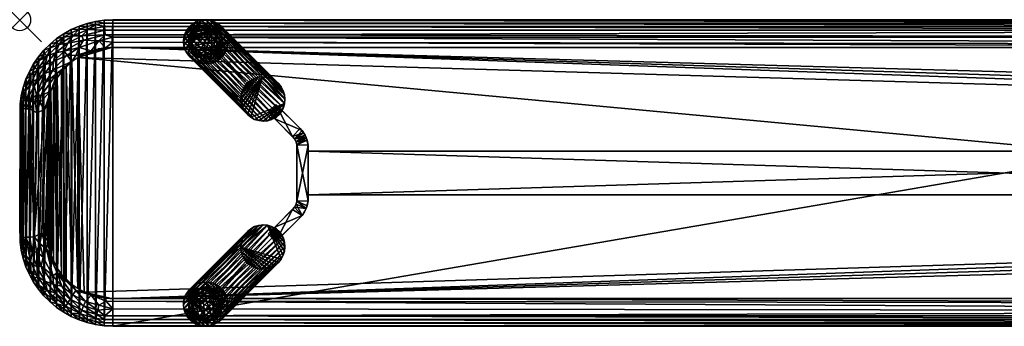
# Model space of a CAD drawing. Header units: inches. Extents: x 0 to 90, y -14 to 0.
# Tile 1 of 2: x 0 to 45, y -14 to 0. Entities that reach past the tile are written whole.
import ezdxf

# ---------------------------------------------------------------- set-up
doc = ezdxf.new("R2010")
doc.units = ezdxf.units.IN
doc.header["$PDMODE"] = 35
for name, color, linetype in [('AFUCH-3-EDPL', 19, 'Continuous'), ('AFUCH-3-GDPL', 19, 'Continuous'), ('AFUCH-3-HWPT', 4, 'Continuous'), ('AFUCH-3-LGWD', 15, 'Continuous'), ('AFUCH-3-STWD', 15, 'Continuous')]:
    doc.layers.add(name, color=color, linetype=linetype)

msp = doc.modelspace()

# ---------------------------------------------------------------- linework, layer by layer
msp.add_point((0, 0, 0))

# ---------------------------------------------------------------- meshes
at = {"layer": 'AFUCH-3-EDPL'}
mesh = msp.add_polyface(dxfattribs=at)
corners = [(2.173, -1.609, 17.545), (2.711, -1.264, 17.545), (2.564, -1.627, 17.458), (1.713, -11.344, 17.429), (1.907, -11.618, 17.429), (1.71, -11.558, 17.458), (1.409, -1.271, 18.219), (1.705, -1.014, 18.219), (1.797, -1.131, 18.009), (2.034, -1.432, 17.668), (2.201, -1.062, 17.823), (2.917, -0.921, 17.668), (2.382, -1.907, 17.429), (1.513, -2.301, 17.545), (2.841, -0.731, 17.823), (2.364, -0.591, 18.219), (2.356, -0.446, 18.5), (2.72, -0.428, 18.219), (1.634, -1.507, 17.823), (1.907, -2.382, 17.429), (1.71, -2.442, 17.458), (1.713, -2.656, 17.429), (1.422, -3.26, 17.429), (2.432, -0.723, 18.009), (2.024, -0.787, 18.219), (2.013, -0.637, 18.5), (3.132, -0.442, 18.009), (1.54, -1.902, 17.668), (1.689, -0.858, 18.5), (2.715, -0.287, 18.5), (2.95, -1.551, 17.429)]
mesh.append_faces([[corners[k] for k in face] for face in [(0, 1, 2), (6, 7, 8), (9, 10, 11), (0, 12, 13), (10, 14, 11), (15, 16, 17), (18, 10, 9), (15, 17, 23), (8, 24, 23), (23, 17, 26), (0, 9, 1), (0, 13, 27), (12, 20, 13), (12, 0, 2), (23, 26, 14), (18, 8, 10), (10, 23, 14), (8, 23, 10), (9, 11, 1), (27, 18, 9), (27, 9, 0), (7, 24, 8), (7, 28, 24), (24, 25, 15), (24, 15, 23)]], dxfattribs={"vtx0": -1, "vtx1": -1, "vtx2": -1})
mesh.append_faces([[corners[k] for k in face] for face in [(2, 30, 12)]], dxfattribs={"vtx0": -1, "vtx2": -1})
mesh.append_faces([[corners[k] for k in face] for face in [(3, 4, 5), (12, 19, 20), (21, 22, 20), (25, 16, 15), (19, 21, 20), (16, 29, 17), (28, 25, 24)]], dxfattribs={"vtx1": -1, "vtx2": -1})
mesh = msp.add_polyface(dxfattribs=at)
corners = [(3.499, -13.647, 18.009), (2.841, -13.269, 17.823), (3.533, -13.472, 17.823), (2.917, -0.921, 17.668), (2.841, -0.731, 17.823), (3.909, -0.681, 17.668), (3.471, -0.208, 18.219), (3.469, -0.072, 18.5), (3.859, -0.152, 18.219), (2.715, -0.287, 18.5), (3.087, -0.162, 18.5), (3.09, -0.3, 18.219), (2.564, -1.627, 17.458), (2.711, -1.264, 17.545), (3.26, -1.422, 17.429), (3.001, -12.869, 17.545), (2.564, -12.373, 17.458), (3.26, -12.578, 17.429), (2.917, -13.079, 17.668), (3.571, -13.271, 17.668), (3.469, -13.928, 18.5), (3.09, -13.7, 18.219), (3.471, -13.792, 18.219), (3.614, -0.951, 17.545), (3.858, -13.982, 18.5), (3.132, -0.442, 18.009), (3.873, -0.299, 18.009), (3.915, -1.273, 17.429), (3.614, -13.049, 17.545), (2.95, -12.449, 17.429), (2.775, -13.434, 18.009), (3.89, -0.477, 17.823), (2.72, -0.428, 18.219), (3.087, -13.838, 18.5), (2.95, -1.551, 17.429), (2.72, -13.572, 18.219)]
mesh.append_faces([[corners[k] for k in face] for face in [(20, 22, 24), (14, 23, 27), (15, 17, 28), (33, 21, 20), (35, 30, 21)]], dxfattribs={"vtx0": -1, "vtx1": -1})
mesh.append_faces([[corners[k] for k in face] for face in [(0, 1, 2), (3, 4, 5), (6, 7, 8), (12, 13, 14), (15, 16, 17), (18, 15, 19), (20, 21, 22), (13, 23, 14), (3, 5, 23), (1, 18, 2), (25, 6, 26), (21, 0, 22), (21, 30, 0), (4, 31, 5), (4, 25, 31), (30, 1, 0), (2, 18, 19), (13, 3, 23), (32, 11, 25), (32, 9, 11), (11, 6, 25), (11, 10, 6)]], dxfattribs={"vtx0": -1, "vtx1": -1, "vtx2": -1})
mesh.append_faces([[corners[k] for k in face] for face in [(19, 15, 28), (33, 35, 21)]], dxfattribs={"vtx0": -1, "vtx2": -1})
mesh.append_faces([[corners[k] for k in face] for face in [(9, 10, 11), (29, 17, 16), (10, 7, 6), (14, 34, 12)]], dxfattribs={"vtx1": -1, "vtx2": -1})
mesh = msp.add_polyface(dxfattribs=at)
corners = [(3.909, -0.681, 17.668), (85.75, -0.791, 17.593), (4.25, -0.791, 17.593), (86.127, -13.701, 18.009), (3.873, -13.701, 18.009), (3.89, -13.523, 17.823), (3.858, -0.018, 18.5), (86.141, -0.152, 18.219), (3.859, -0.152, 18.219), (86.046, -1.147, 17.458), (86.091, -13.319, 17.668), (4.25, -13.209, 17.593), (3.954, -12.853, 17.458), (4.25, -1.017, 17.494), (86.085, -1.273, 17.429), (3.915, -1.273, 17.429), (3.499, -13.647, 18.009), (3.533, -13.472, 17.823), (85.75, -12.983, 17.494), (3.915, -12.727, 17.429), (86.085, -12.727, 17.429), (86.11, -0.477, 17.823), (3.858, -13.982, 18.5), (3.859, -13.848, 18.219), (86.142, -13.982, 18.5), (3.132, -0.442, 18.009), (3.873, -0.299, 18.009), (3.89, -0.477, 17.823), (3.614, -13.049, 17.545), (3.26, -12.578, 17.429), (3.469, -0.072, 18.5), (3.571, -13.271, 17.668), (86.141, -13.848, 18.219), (3.614, -0.951, 17.545), (3.471, -0.208, 18.219), (86.127, -0.299, 18.009), (3.471, -13.792, 18.219)]
mesh.append_faces([[corners[k] for k in face] for face in [(10, 5, 11), (22, 23, 24), (19, 12, 29)]], dxfattribs={"vtx0": -1, "vtx1": -1})
mesh.append_faces([[corners[k] for k in face] for face in [(3, 4, 5), (6, 7, 8), (16, 17, 4), (0, 21, 1), (25, 26, 27), (26, 21, 27), (28, 29, 12), (5, 31, 11), (4, 17, 5), (27, 21, 0), (17, 31, 5), (23, 16, 4), (32, 23, 4), (33, 13, 15), (0, 2, 33), (34, 8, 26), (8, 35, 26), (11, 28, 12), (11, 31, 28), (36, 16, 23), (22, 36, 23), (33, 2, 13)]], dxfattribs={"vtx0": -1, "vtx1": -1, "vtx2": -1})
mesh.append_faces([[corners[k] for k in face] for face in [(0, 1, 2), (13, 14, 15), (18, 19, 20), (10, 12, 18), (2, 9, 13)]], dxfattribs={"vtx0": -1, "vtx2": -1})
mesh.append_faces([[corners[k] for k in face] for face in [(2, 1, 9), (10, 11, 12), (30, 6, 8), (18, 12, 19)]], dxfattribs={"vtx1": -1, "vtx2": -1})
mesh = msp.add_polyface(dxfattribs=at)
corners = [(86.11, -13.523, 17.823), (3.89, -13.523, 17.823), (86.091, -13.319, 17.668), (3.873, -0.299, 18.009), (86.127, -0.299, 18.009), (86.11, -0.477, 17.823), (86.141, -13.848, 18.219), (3.873, -13.701, 18.009), (86.127, -13.701, 18.009), (86.142, -0.018, 18.5), (86.141, -0.152, 18.219), (3.858, -0.018, 18.5), (86.467, -0.528, 17.823), (86.76, -0.81, 17.668), (86.429, -0.729, 17.668), (86.529, -13.792, 18.219), (86.531, -0.072, 18.5), (86.529, -0.208, 18.219), (86.386, -0.951, 17.545), (86.74, -1.422, 17.429), (86.046, -1.147, 17.458), (86.531, -13.928, 18.5), (86.818, -13.387, 17.823), (3.859, -0.152, 18.219), (85.75, -0.791, 17.593), (86.142, -13.982, 18.5), (3.859, -13.848, 18.219), (86.76, -13.19, 17.668), (86.386, -13.049, 17.545), (86.999, -12.869, 17.545), (86.085, -12.727, 17.429), (86.501, -13.647, 18.009), (4.25, -1.017, 17.494), (86.085, -1.273, 17.429), (86.501, -0.353, 18.009), (85.75, -12.983, 17.494)]
mesh.append_faces([[corners[k] for k in face] for face in [(9, 10, 11), (16, 17, 9), (33, 20, 19)]], dxfattribs={"vtx0": -1, "vtx1": -1})
mesh.append_faces([[corners[k] for k in face] for face in [(0, 1, 2), (3, 4, 5), (6, 7, 8), (12, 13, 14), (15, 6, 8), (4, 12, 5), (12, 14, 5), (18, 19, 20), (15, 21, 6), (22, 0, 2), (23, 10, 4), (13, 18, 14), (24, 18, 20), (25, 26, 6), (27, 2, 28), (8, 1, 0), (22, 31, 0), (24, 14, 18), (5, 14, 24), (17, 34, 10), (9, 17, 10), (28, 35, 30), (28, 2, 35), (10, 34, 4), (34, 12, 4), (31, 8, 0), (31, 15, 8)]], dxfattribs={"vtx0": -1, "vtx1": -1, "vtx2": -1})
mesh.append_faces([[corners[k] for k in face] for face in [(21, 25, 6), (29, 28, 30), (32, 20, 33)]], dxfattribs={"vtx1": -1, "vtx2": -1})
mesh = msp.add_polyface(dxfattribs=at)
corners = [(1.54, -1.902, 17.668), (1.513, -2.301, 17.545), (1.145, -2.457, 17.668), (1.163, -2.051, 17.823), (1.387, -1.109, 18.5), (1.689, -0.858, 18.5), (1.705, -1.014, 18.219), (0.505, -2.54, 18.219), (0.5, -2.952, 18.009), (0.36, -2.904, 18.219), (0.446, -2.356, 18.5), (0.637, -2.013, 18.5), (0.685, -2.192, 18.219), (1.251, -1.651, 18.009), (1.409, -1.271, 18.219), (1.797, -1.131, 18.009), (0.802, -2.675, 17.823), (0.813, -2.266, 18.009), (0.897, -1.862, 18.219), (1.139, -1.554, 18.219), (1.634, -1.507, 17.823), (0.858, -1.689, 18.5), (0.287, -2.715, 18.5), (0.162, -3.087, 18.5), (1.109, -1.387, 18.5), (1.194, -2.854, 17.545), (1.71, -2.442, 17.458), (0.668, -3.01, 17.823)]
mesh.append_faces([[corners[k] for k in face] for face in [(22, 9, 23)]], dxfattribs={"vtx0": -1, "vtx1": -1})
mesh.append_faces([[corners[k] for k in face] for face in [(0, 1, 2), (0, 2, 3), (7, 8, 9), (13, 14, 15), (3, 16, 17), (18, 19, 13), (3, 20, 0), (18, 21, 19), (3, 2, 16), (7, 9, 22), (14, 4, 6), (17, 18, 13), (17, 8, 7), (17, 16, 8), (3, 13, 20), (17, 13, 3), (13, 15, 20), (7, 12, 17), (7, 10, 12), (1, 25, 2), (1, 26, 25), (12, 11, 18), (12, 18, 17), (19, 14, 13), (19, 24, 14)]], dxfattribs={"vtx0": -1, "vtx1": -1, "vtx2": -1})
mesh.append_faces([[corners[k] for k in face] for face in [(2, 27, 16)]], dxfattribs={"vtx0": -1, "vtx2": -1})
mesh.append_faces([[corners[k] for k in face] for face in [(4, 5, 6), (10, 11, 12), (21, 24, 19), (24, 4, 14), (11, 21, 18), (22, 10, 7), (16, 27, 8)]], dxfattribs={"vtx1": -1, "vtx2": -1})
mesh = msp.add_polyface(dxfattribs=at)
corners = [(0.018, -3.858, 18.5), (0.138, -4.054, 18.219), (0.018, -10.142, 18.5), (1.71, -2.442, 17.458), (1.422, -3.26, 17.429), (0.985, -3.458, 17.545), (0.25, -3.279, 18.219), (0.5, -2.952, 18.009), (0.322, -3.685, 18.009), (1.194, -2.854, 17.545), (0.765, -3.405, 17.668), (1.145, -2.457, 17.668), (0.668, -3.01, 17.823), (0.498, -3.711, 17.823), (0.175, -3.664, 18.219), (0.072, -3.469, 18.5), (0.464, -4.07, 17.823), (0.701, -3.74, 17.668), (0.791, -4.25, 17.593), (0.925, -3.772, 17.545), (0.138, -9.946, 18.219), (0.286, -4.061, 18.009), (1.136, -4.102, 17.458), (1.017, -9.75, 17.494), (1.273, -3.915, 17.429), (0.162, -3.087, 18.5), (0.36, -2.904, 18.219)]
mesh.append_faces([[corners[k] for k in face] for face in [(0, 1, 2), (5, 4, 19), (24, 22, 4)]], dxfattribs={"vtx0": -1, "vtx1": -1})
mesh.append_faces([[corners[k] for k in face] for face in [(3, 4, 5), (6, 7, 8), (9, 10, 11), (12, 10, 13), (14, 15, 6), (8, 12, 13), (16, 17, 18), (11, 10, 12), (6, 8, 14), (19, 4, 22), (7, 12, 8), (21, 13, 16), (13, 17, 16), (1, 8, 21), (8, 13, 21), (13, 10, 17), (10, 5, 17), (18, 19, 22), (18, 17, 19), (14, 8, 1), (1, 0, 14), (6, 25, 26), (26, 7, 6)]], dxfattribs={"vtx0": -1, "vtx1": -1, "vtx2": -1})
mesh.append_faces([[corners[k] for k in face] for face in [(3, 5, 9), (14, 0, 15), (17, 5, 19), (6, 15, 25)]], dxfattribs={"vtx0": -1, "vtx2": -1})
mesh.append_faces([[corners[k] for k in face] for face in [(20, 1, 21), (9, 5, 10), (23, 22, 24)]], dxfattribs={"vtx1": -1, "vtx2": -1})
mesh = msp.add_polyface(dxfattribs=at)
corners = [(0.668, -9.921, 17.668), (0.791, -4.25, 17.593), (1.136, -4.102, 17.458), (0.464, -9.93, 17.823), (0.464, -4.07, 17.823), (1.017, -9.75, 17.494), (0.138, -9.946, 18.219), (0.286, -4.061, 18.009), (0.286, -9.939, 18.009), (0.287, -11.285, 18.5), (0.162, -10.913, 18.5), (0.25, -10.72, 18.219), (1.075, -10.849, 17.545), (0.765, -10.595, 17.668), (0.925, -10.228, 17.545), (0.802, -11.324, 17.823), (0.567, -10.644, 17.823), (0.5, -11.048, 18.009), (0.175, -10.336, 18.219), (1.22, -10.485, 17.458), (0.072, -10.531, 18.5), (0.988, -11.239, 17.668), (1.273, -10.085, 17.429), (1.273, -3.915, 17.429), (0.018, -10.142, 18.5), (0.138, -4.054, 18.219), (0.36, -11.096, 18.219), (1.422, -10.74, 17.429), (1.713, -11.344, 17.429)]
mesh.append_faces([[corners[k] for k in face] for face in [(19, 22, 27)]], dxfattribs={"vtx0": -1})
mesh.append_faces([[corners[k] for k in face] for face in [(0, 4, 1), (18, 20, 6), (17, 8, 16), (11, 10, 18)]], dxfattribs={"vtx0": -1, "vtx1": -1})
mesh.append_faces([[corners[k] for k in face] for face in [(3, 4, 0), (6, 7, 8), (12, 13, 14), (15, 16, 13), (12, 14, 19), (8, 7, 4), (16, 3, 0), (21, 13, 12), (5, 22, 19), (17, 11, 8), (13, 16, 0), (13, 0, 14), (16, 8, 3), (8, 4, 3), (14, 0, 5), (19, 14, 5)]], dxfattribs={"vtx0": -1, "vtx1": -1, "vtx2": -1})
mesh.append_faces([[corners[k] for k in face] for face in [(0, 2, 5), (15, 17, 16), (5, 23, 22), (24, 25, 6)]], dxfattribs={"vtx0": -1, "vtx2": -1})
mesh.append_faces([[corners[k] for k in face] for face in [(27, 28, 19)]], dxfattribs={"vtx1": -1})
mesh.append_faces([[corners[k] for k in face] for face in [(0, 1, 2), (9, 10, 11), (18, 6, 8), (20, 24, 6), (26, 11, 17), (10, 20, 18), (11, 18, 8)]], dxfattribs={"vtx1": -1, "vtx2": -1})
mesh = msp.add_polyface(dxfattribs=at)
corners = [(0.813, -11.734, 18.009), (0.5, -11.048, 18.009), (0.802, -11.324, 17.823), (0.897, -12.138, 18.219), (0.858, -12.311, 18.5), (0.685, -11.808, 18.219), (0.505, -11.46, 18.219), (0.988, -11.239, 17.668), (1.54, -12.098, 17.668), (1.163, -11.948, 17.823), (1.075, -10.849, 17.545), (1.22, -10.485, 17.458), (1.513, -11.699, 17.545), (1.705, -12.986, 18.219), (1.387, -12.891, 18.5), (1.139, -12.446, 18.219), (1.634, -12.493, 17.823), (1.251, -12.349, 18.009), (1.109, -12.613, 18.5), (0.637, -11.987, 18.5), (0.446, -11.644, 18.5), (0.36, -11.096, 18.219), (0.287, -11.285, 18.5), (0.25, -10.72, 18.219), (1.713, -11.344, 17.429), (1.71, -11.558, 17.458), (0.765, -10.595, 17.668), (1.511, -12.622, 18.009)]
mesh.append_faces([[corners[k] for k in face] for face in [(3, 4, 5), (21, 22, 23), (5, 19, 6), (17, 16, 27), (6, 20, 21), (15, 18, 3)]], dxfattribs={"vtx0": -1, "vtx1": -1})
mesh.append_faces([[corners[k] for k in face] for face in [(0, 1, 2), (0, 6, 1), (7, 8, 9), (10, 11, 12), (13, 14, 15), (7, 12, 8), (9, 16, 17), (10, 12, 7), (11, 24, 25), (17, 3, 0), (13, 15, 17), (17, 0, 9), (9, 0, 2), (7, 2, 26), (9, 2, 7), (11, 25, 12)]], dxfattribs={"vtx0": -1, "vtx1": -1, "vtx2": -1})
mesh.append_faces([[corners[k] for k in face] for face in [(9, 8, 16)]], dxfattribs={"vtx0": -1, "vtx2": -1})
mesh.append_faces([[corners[k] for k in face] for face in [(3, 5, 0), (18, 4, 3), (19, 20, 6), (5, 6, 0), (14, 18, 15), (4, 19, 5), (20, 22, 21), (6, 21, 1), (15, 3, 17)]], dxfattribs={"vtx1": -1, "vtx2": -1})
mesh.append_faces([[corners[k] for k in face] for face in [(17, 27, 13)]], dxfattribs={"vtx2": -1})
mesh = msp.add_polyface(dxfattribs=at)
corners = [(2.917, -13.079, 17.668), (2.434, -12.576, 17.545), (3.001, -12.869, 17.545), (2.364, -13.409, 18.219), (2.775, -13.434, 18.009), (2.72, -13.572, 18.219), (2.564, -12.373, 17.458), (1.511, -12.622, 18.009), (2.104, -13.089, 18.009), (1.705, -12.986, 18.219), (1.634, -12.493, 17.823), (2.715, -13.713, 18.5), (3.087, -13.838, 18.5), (2.024, -13.213, 18.219), (1.932, -12.181, 17.545), (2.311, -12.766, 17.668), (1.54, -12.098, 17.668), (1.513, -11.699, 17.545), (1.71, -11.558, 17.458), (2.201, -12.938, 17.823), (2.841, -13.269, 17.823), (2.013, -13.363, 18.5), (1.689, -13.142, 18.5), (1.387, -12.891, 18.5), (2.356, -13.554, 18.5), (2.95, -12.449, 17.429), (2.382, -12.093, 17.429), (1.907, -11.618, 17.429)]
mesh.append_faces([[corners[k] for k in face] for face in [(16, 19, 10)]], dxfattribs={"vtx0": -1})
mesh.append_faces([[corners[k] for k in face] for face in [(3, 4, 5), (7, 8, 9), (11, 5, 12), (9, 8, 13), (13, 21, 9), (25, 6, 26), (24, 3, 11), (22, 9, 21), (13, 8, 3), (3, 24, 13)]], dxfattribs={"vtx0": -1, "vtx1": -1})
mesh.append_faces([[corners[k] for k in face] for face in [(0, 1, 2), (1, 6, 2), (10, 8, 7), (14, 15, 16), (3, 8, 4), (17, 14, 16), (18, 6, 1), (19, 15, 20), (16, 15, 19), (26, 6, 18), (8, 19, 4), (4, 19, 20), (17, 18, 14), (20, 15, 0), (15, 1, 0)]], dxfattribs={"vtx0": -1, "vtx1": -1, "vtx2": -1})
mesh.append_faces([[corners[k] for k in face] for face in [(13, 24, 21), (11, 3, 5), (18, 1, 14)]], dxfattribs={"vtx0": -1, "vtx2": -1})
mesh.append_faces([[corners[k] for k in face] for face in [(22, 23, 9), (27, 26, 18), (10, 19, 8), (14, 1, 15)]], dxfattribs={"vtx1": -1, "vtx2": -1})
at = {"layer": 'AFUCH-3-GDPL'}
mesh = msp.add_polyface(dxfattribs=at)
corners = [(8.765, -1.568, 0.531), (7.79, -0.661, 0), (8.765, -0.437, 0.531), (8.008, -1.618, 0), (9.115, -0.512, 0), (9.115, -1.493, 0), (8.674, -0.235, 0.177), (7.874, -1.002, 0.531), (9.119, -0.924, 0.531), (8.499, -1.79, 0), (7.731, -1.178, 0), (8.164, -1.53, 0.531), (8.164, -0.475, 0.531), (9.286, -1.002, 0), (8.499, -0.215, 0), (8.008, -0.387, 0), (8.157, -1.712, 0.177), (9.208, -1.344, 0.177), (8.674, -1.77, 0.177), (7.731, -0.827, 0.177), (8.324, -0.235, 0.177), (9.208, -0.661, 0.177), (8.99, -1.618, 0.177), (7.883, -1.493, 0.177), (8.99, -0.387, 0.177), (9.286, -1.002, 0.177), (8.008, -0.387, 0.177), (7.731, -1.178, 0.177), (9.005, -0.635, 0.531), (9.005, -1.37, 0.531), (7.951, -1.304, 0.531), (8.841, -1.712, 0), (8.841, -0.293, 0), (7.951, -0.701, 0.531), (8.46, -0.379, 0.531), (8.46, -1.626, 0.531), (9.119, -1.081, 0.531), (8.499, -1.79, 0.177), (7.79, -0.661, 0.177), (7.731, -0.827, 0)]
mesh.append_faces([[corners[k] for k in face] for face in [(30, 23, 11), (36, 17, 25), (29, 17, 36), (28, 21, 24), (12, 20, 26), (7, 19, 27), (8, 21, 28), (0, 18, 22), (30, 27, 23), (34, 20, 12), (8, 25, 21), (14, 6, 32), (34, 6, 20), (11, 23, 16), (9, 16, 3), (29, 22, 17), (13, 17, 5), (31, 22, 18), (9, 37, 16), (15, 20, 14), (14, 20, 6), (4, 24, 21), (4, 21, 13), (5, 17, 22), (5, 22, 31), (3, 16, 23), (3, 23, 10), (2, 24, 6), (32, 6, 24), (13, 25, 17), (13, 21, 25), (15, 26, 20), (10, 23, 27), (28, 24, 2), (0, 22, 29), (7, 27, 30), (31, 18, 9), (32, 24, 4), (2, 6, 34), (36, 25, 8), (9, 18, 37)]])
mesh.append_faces([[corners[k] for k in face] for face in [(32, 15, 14), (35, 16, 37), (33, 26, 38), (10, 19, 39), (1, 26, 15), (3, 31, 9), (33, 19, 7), (35, 18, 0), (8, 29, 36), (1, 19, 38)]], dxfattribs={"vtx0": -1})
mesh.append_faces([[corners[k] for k in face] for face in [(39, 13, 10), (28, 29, 8), (10, 5, 3), (13, 39, 4), (2, 0, 28), (4, 1, 32)]], dxfattribs={"vtx0": -1, "vtx1": -1})
mesh.append_faces([[corners[k] for k in face] for face in [(10, 13, 5), (3, 5, 31), (32, 1, 15), (28, 0, 29), (2, 7, 30), (2, 35, 0), (4, 39, 1)]], dxfattribs={"vtx0": -1, "vtx2": -1})
mesh.append_faces([[corners[k] for k in face] for face in [(12, 26, 33), (11, 16, 35), (34, 12, 2), (39, 19, 1)]], dxfattribs={"vtx1": -1})
mesh.append_faces([[corners[k] for k in face] for face in [(30, 11, 2), (11, 35, 2), (12, 33, 2), (33, 7, 2)]], dxfattribs={"vtx1": -1, "vtx2": -1})
mesh.append_faces([[corners[k] for k in face] for face in [(1, 38, 26), (10, 27, 19), (35, 37, 18), (33, 38, 19)]], dxfattribs={"vtx2": -1})
mesh = msp.add_polyface(dxfattribs=at)
corners = [(8.499, -13.785, 0), (9.065, -12.731, 0.531), (7.933, -12.731, 0.531), (9.208, -12.656, 0), (7.883, -13.488, 0), (7.79, -12.656, 0), (9.115, -13.488, 0), (8.324, -12.23, 0), (8.499, -13.622, 0.531), (8.421, -12.377, 0.531), (8.841, -12.288, 0), (7.971, -13.332, 0.531), (9.027, -13.332, 0.531), (7.731, -13.173, 0), (8.324, -13.765, 0.177), (9.267, -12.822, 0.177), (8.157, -12.288, 0.177), (9.115, -12.507, 0.177), (9.208, -13.339, 0.177), (7.731, -12.822, 0.177), (8.674, -13.765, 0.177), (9.286, -12.997, 0), (7.883, -13.488, 0.177), (8.499, -12.21, 0.177), (8.99, -13.613, 0.177), (8.841, -12.288, 0.177), (7.731, -13.173, 0.177), (8.866, -12.492, 0.531), (8.132, -12.492, 0.531), (8.8, -13.545, 0.531), (7.883, -12.507, 0.177), (8.841, -13.707, 0), (8.008, -12.382, 0), (8.157, -13.707, 0), (8.198, -13.545, 0.531), (9.123, -13.037, 0.531), (7.875, -13.037, 0.531), (8.577, -12.377, 0.531), (9.286, -12.997, 0.177), (8.157, -13.707, 0.177)]
mesh.append_faces([[corners[k] for k in face] for face in [(37, 25, 23), (29, 24, 12), (9, 16, 28), (36, 19, 26), (28, 16, 30), (29, 20, 24), (27, 25, 37), (1, 15, 17), (36, 26, 11), (11, 26, 22), (14, 33, 0), (8, 14, 20), (18, 21, 38), (15, 3, 17), (16, 32, 30), (23, 10, 7), (17, 3, 10), (27, 17, 25), (12, 24, 18), (18, 6, 21), (19, 5, 13), (2, 30, 19), (20, 31, 24), (14, 0, 20), (15, 21, 3), (9, 23, 16), (23, 7, 16), (24, 6, 18), (24, 31, 6), (17, 10, 25), (25, 10, 23), (19, 13, 26), (1, 17, 27), (28, 30, 2), (8, 20, 29), (30, 32, 5), (30, 5, 19), (20, 0, 31), (16, 7, 32), (2, 19, 36), (37, 23, 9), (38, 21, 15), (39, 33, 14)]])
mesh.append_faces([[corners[k] for k in face] for face in [(35, 18, 38), (34, 22, 39), (5, 4, 13), (6, 3, 21), (26, 4, 22), (22, 33, 39), (34, 14, 8), (35, 15, 1), (9, 27, 37)]], dxfattribs={"vtx0": -1})
mesh.append_faces([[corners[k] for k in face] for face in [(31, 10, 6), (32, 33, 5), (28, 27, 9), (2, 1, 28), (0, 7, 31), (7, 0, 32)]], dxfattribs={"vtx0": -1, "vtx1": -1})
mesh.append_faces([[corners[k] for k in face] for face in [(31, 7, 10), (32, 0, 33), (6, 10, 3), (28, 1, 27), (2, 8, 29), (5, 33, 4), (2, 35, 1)]], dxfattribs={"vtx0": -1, "vtx2": -1})
mesh.append_faces([[corners[k] for k in face] for face in [(11, 22, 34), (12, 18, 35), (36, 11, 2)]], dxfattribs={"vtx1": -1})
mesh.append_faces([[corners[k] for k in face] for face in [(29, 12, 2), (11, 34, 2), (12, 35, 2), (34, 8, 2)]], dxfattribs={"vtx1": -1, "vtx2": -1})
mesh.append_faces([[corners[k] for k in face] for face in [(26, 13, 4), (22, 4, 33), (35, 38, 15), (34, 39, 14)]], dxfattribs={"vtx2": -1})
at = {"layer": 'AFUCH-3-HWPT'}
mesh = msp.add_polyface(dxfattribs=at)
corners = [(12.673, -8.291, 15.429), (13.134, -8.508, 17.429), (13.04, -5.266, 17.429), (12.561, -5.439, 15.429), (13.092, -8.623, 15.429), (12.977, -5.161, 15.429), (12.561, -8.561, 17.429), (11.36, -9.783, 15.429), (11.66, -4.517, 17.429), (11.713, -3.863, 15.429), (12.014, -9.836, 17.429), (12.561, -5.439, 17.429), (11.66, -9.483, 17.429), (12.014, -4.164, 17.429), (13.181, -5.733, 15.429), (12.904, -8.938, 17.429), (11.36, -4.217, 15.429), (11.713, -10.137, 15.429), (12.673, -5.709, 15.429), (13.181, -5.733, 17.429), (12.561, -8.561, 15.429), (12.904, -8.938, 15.429), (12.673, -8.291, 17.429), (12.673, -5.709, 17.429), (13.181, -8.267, 15.429), (12.904, -5.062, 17.429), (13.181, -8.267, 17.429), (13.134, -5.492, 15.429), (12.63, -8.432, 15.429), (12.63, -5.568, 15.429), (13.016, -8.777, 16.929), (12.821, -4.971, 15.429), (13.092, -8.623, 17.429), (13.092, -5.377, 17.429), (12.63, -8.432, 17.429), (13.092, -5.377, 15.429), (12.63, -5.568, 17.429), (12.468, -5.325, 15.429), (12.468, -8.675, 15.429)]
mesh.append_faces([[corners[k] for k in face] for face in [(18, 22, 23), (26, 14, 19), (10, 21, 15), (12, 17, 10), (9, 8, 13), (3, 36, 11), (1, 24, 26), (20, 34, 28), (18, 36, 29), (0, 34, 22)]], dxfattribs={"vtx0": -1})
mesh.append_faces([[corners[k] for k in face] for face in [(24, 18, 14), (17, 38, 21), (8, 37, 11), (12, 15, 6), (22, 19, 23), (27, 29, 35), (15, 30, 32), (19, 27, 33), (21, 20, 4), (6, 15, 34), (36, 2, 11), (4, 0, 24), (2, 5, 25), (14, 18, 27), (5, 37, 31), (32, 4, 1), (33, 35, 2), (34, 32, 22), (35, 3, 5), (23, 33, 36)]], dxfattribs={"vtx0": -1, "vtx1": -1})
mesh.append_faces([[corners[k] for k in face] for face in [(30, 4, 32)]], dxfattribs={"vtx0": -1, "vtx1": -1, "vtx2": -1})
mesh.append_faces([[corners[k] for k in face] for face in [(31, 13, 25), (37, 9, 31), (38, 12, 6), (25, 8, 11), (33, 27, 35), (34, 15, 32), (35, 29, 3), (23, 19, 33), (4, 28, 0), (1, 4, 24), (11, 2, 25), (4, 20, 28), (27, 18, 29), (30, 21, 4), (25, 5, 31), (22, 32, 1), (36, 33, 2), (2, 35, 5), (5, 3, 37), (21, 38, 20)]], dxfattribs={"vtx0": -1, "vtx2": -1})
mesh.append_faces([[corners[k] for k in face] for face in [(0, 22, 18), (24, 14, 26), (17, 21, 10), (9, 13, 31), (7, 12, 38), (16, 37, 8), (10, 15, 12), (13, 8, 25), (16, 8, 9), (16, 9, 37), (7, 17, 12), (7, 38, 17), (29, 36, 3), (28, 34, 0), (6, 34, 20), (23, 36, 18), (3, 11, 37), (20, 38, 6)]], dxfattribs={"vtx1": -1})
mesh.append_faces([[corners[k] for k in face] for face in [(0, 18, 24), (26, 19, 22), (15, 21, 30), (1, 26, 22)]], dxfattribs={"vtx1": -1, "vtx2": -1})
mesh.append_faces([[corners[k] for k in face] for face in [(19, 14, 27)]], dxfattribs={"vtx2": -1})
mesh = msp.add_polyface(dxfattribs=at)
corners = [(13.187, -8, 17.429), (13.187, -8, 15.429), (76.813, -8, 15.429), (76.813, -8, 17.429), (13.187, -6, 15.429), (76.813, -6, 15.429), (76.813, -6, 17.429), (13.187, -6, 17.429)]
mesh.append_faces([[corners[k] for k in face] for face in [(3, 1, 2), (2, 4, 5), (5, 3, 2), (5, 7, 6), (0, 6, 7), (1, 7, 4)]], dxfattribs={"vtx0": -1})
mesh.append_faces([[corners[k] for k in face] for face in [(0, 1, 3), (1, 4, 2), (6, 3, 5), (4, 7, 5), (3, 6, 0), (0, 7, 1)]], dxfattribs={"vtx1": -1})
at = {"layer": 'AFUCH-3-LGWD'}
mesh = msp.add_polyface(dxfattribs=at)
corners = [(11.821, -2.911, 17.429), (11.949, -3.065, 17.429), (12.044, -3.241, 17.429), (12.104, -3.431, 17.429), (12.125, -3.629, 17.429), (12.108, -3.826, 17.429), (12.053, -4.015, 17.429), (11.961, -4.189, 17.429), (11.837, -4.341, 17.429), (11.685, -4.465, 17.429), (11.511, -4.556, 17.429), (11.322, -4.612, 17.429), (11.125, -4.629, 17.429), (10.928, -4.607, 17.429), (10.737, -4.548, 17.429), (10.562, -4.452, 17.429), (10.407, -4.325, 17.429), (10.28, -4.17, 17.429), (10.184, -3.994, 17.429), (10.125, -3.804, 17.429), (10.103, -3.606, 17.429), (10.12, -3.409, 17.429), (10.176, -3.22, 17.429), (10.267, -3.047, 17.429), (10.391, -2.895, 17.429), (10.543, -2.771, 17.429), (10.717, -2.679, 17.429), (10.906, -2.624, 17.429), (11.103, -2.606, 17.429), (11.3, -2.628, 17.429), (11.491, -2.688, 17.429), (11.667, -2.783, 17.429), (9.206, -0.295, 0.029), (9.051, -0.168, 0.029), (8.876, -0.072, 0.029), (8.685, -0.013, 0.029), (8.488, 0.009, 0.029), (8.291, -0.008, 0.029), (8.102, -0.064, 0.029), (7.928, -0.155, 0.029), (7.776, -0.28, 0.029), (7.652, -0.431, 0.029), (7.56, -0.605, 0.029), (7.505, -0.794, 0.029), (7.488, -0.991, 0.029), (7.509, -1.189, 0.029), (7.569, -1.379, 0.029), (7.664, -1.555, 0.029), (7.792, -1.71, 0.029), (7.946, -1.837, 0.029), (8.122, -1.932, 0.029), (8.313, -1.992, 0.029), (8.51, -2.014, 0.029), (8.707, -1.996, 0.029), (8.896, -1.941, 0.029), (9.07, -1.849, 0.029), (9.222, -1.725, 0.029), (9.346, -1.573, 0.029), (9.437, -1.4, 0.029), (9.493, -1.211, 0.029), (9.51, -1.014, 0.029), (9.488, -0.816, 0.029), (9.429, -0.626, 0.029), (9.333, -0.45, 0.029)]
mesh.append_faces([[corners[k] for k in face] for face in [(0, 63, 32), (30, 33, 34), (28, 35, 36), (26, 37, 38), (24, 39, 40), (62, 1, 2), (60, 3, 4), (58, 5, 6), (56, 7, 8), (55, 10, 54), (53, 12, 52), (51, 14, 50), (49, 16, 48), (47, 18, 46), (45, 20, 44), (43, 22, 42), (23, 25, 24), (7, 9, 8), (55, 57, 56), (39, 41, 40)]], dxfattribs={"vtx0": -1})
mesh.append_faces([[corners[k] for k in face] for face in [(1, 63, 0), (31, 33, 30), (29, 35, 28), (27, 37, 26), (25, 39, 24), (63, 1, 62), (61, 3, 60), (59, 5, 58), (57, 7, 56), (56, 9, 55), (54, 11, 53), (52, 13, 51), (50, 15, 49), (48, 17, 47), (46, 19, 45), (44, 21, 43), (42, 23, 41), (1, 31, 2), (2, 30, 3), (3, 29, 4), (4, 28, 5), (27, 20, 28), (20, 27, 21), (21, 26, 22), (22, 25, 23), (5, 11, 6), (6, 10, 7), (33, 63, 34), (34, 62, 35), (35, 61, 36), (36, 60, 37), (59, 52, 60), (52, 59, 53), (53, 58, 54), (54, 57, 55), (37, 43, 38), (38, 42, 39)]], dxfattribs={"vtx0": -1, "vtx1": -1})
mesh.append_faces([[corners[k] for k in face] for face in [(5, 28, 15), (37, 60, 47)]], dxfattribs={"vtx0": -1, "vtx1": -1, "vtx2": -1})
mesh.append_faces([[corners[k] for k in face] for face in [(31, 32, 33), (29, 34, 35), (27, 36, 37), (25, 38, 39), (61, 2, 3), (59, 4, 5), (57, 6, 7), (55, 9, 10), (53, 11, 12), (51, 13, 14), (49, 15, 16), (47, 17, 18), (45, 19, 20), (43, 21, 22), (41, 23, 24), (2, 31, 30), (3, 30, 29), (4, 29, 28), (5, 15, 14), (28, 20, 19), (28, 19, 18), (21, 27, 26), (22, 26, 25), (28, 17, 16), (28, 16, 15), (5, 13, 12), (5, 12, 11), (6, 11, 10), (7, 10, 9), (34, 63, 62), (35, 62, 61), (36, 61, 60), (37, 47, 46), (60, 52, 51), (60, 51, 50), (53, 59, 58), (54, 58, 57), (60, 49, 48), (60, 48, 47), (37, 45, 44), (37, 44, 43), (38, 43, 42), (39, 42, 41)]], dxfattribs={"vtx0": -1, "vtx2": -1})
mesh.append_faces([[corners[k] for k in face] for face in [(0, 32, 31), (30, 34, 29), (28, 36, 27), (26, 38, 25), (62, 2, 61), (60, 4, 59), (58, 6, 57), (0, 31, 1), (32, 63, 33)]], dxfattribs={"vtx1": -1})
mesh.append_faces([[corners[k] for k in face] for face in [(18, 17, 28), (14, 13, 5), (50, 49, 60), (46, 45, 37)]], dxfattribs={"vtx1": -1, "vtx2": -1})
mesh.append_faces([[corners[k] for k in face] for face in [(24, 40, 41), (56, 8, 9), (54, 10, 11), (52, 12, 13), (50, 14, 15), (48, 16, 17), (46, 18, 19), (44, 20, 21), (42, 22, 23)]], dxfattribs={"vtx2": -1})
mesh = msp.add_polyface(dxfattribs=at)
corners = [(10.407, -9.675, 17.429), (10.562, -9.548, 17.429), (10.737, -9.452, 17.429), (10.928, -9.393, 17.429), (11.125, -9.371, 17.429), (11.322, -9.388, 17.429), (11.511, -9.444, 17.429), (11.685, -9.535, 17.429), (11.837, -9.659, 17.429), (11.961, -9.811, 17.429), (12.053, -9.985, 17.429), (12.108, -10.174, 17.429), (12.125, -10.371, 17.429), (12.104, -10.569, 17.429), (12.044, -10.759, 17.429), (11.949, -10.935, 17.429), (11.821, -11.089, 17.429), (11.667, -11.217, 17.429), (11.491, -11.312, 17.429), (11.3, -11.372, 17.429), (11.103, -11.394, 17.429), (10.906, -11.376, 17.429), (10.717, -11.321, 17.429), (10.543, -11.229, 17.429), (10.391, -11.105, 17.429), (10.267, -10.953, 17.429), (10.176, -10.78, 17.429), (10.12, -10.591, 17.429), (10.103, -10.394, 17.429), (10.125, -10.196, 17.429), (10.184, -10.006, 17.429), (10.28, -9.83, 17.429), (7.792, -12.29, 0.029), (7.664, -12.445, 0.029), (7.569, -12.621, 0.029), (7.509, -12.811, 0.029), (7.488, -13.009, 0.029), (7.505, -13.206, 0.029), (7.56, -13.395, 0.029), (7.652, -13.569, 0.029), (7.776, -13.72, 0.029), (7.928, -13.845, 0.029), (8.102, -13.936, 0.029), (8.291, -13.991, 0.029), (8.488, -14.009, 0.029), (8.685, -13.987, 0.029), (8.876, -13.927, 0.029), (9.051, -13.832, 0.029), (9.206, -13.705, 0.029), (9.333, -13.55, 0.029), (9.429, -13.374, 0.029), (9.488, -13.184, 0.029), (9.51, -12.986, 0.029), (9.493, -12.789, 0.029), (9.437, -12.6, 0.029), (9.346, -12.426, 0.029), (9.222, -12.275, 0.029), (9.07, -12.151, 0.029), (8.896, -12.059, 0.029), (8.707, -12.004, 0.029), (8.51, -11.986, 0.029), (8.313, -12.008, 0.029), (8.122, -12.068, 0.029), (7.946, -12.163, 0.029)]
mesh.append_faces([[corners[k] for k in face] for face in [(0, 63, 32), (30, 33, 34), (28, 35, 36), (26, 37, 38), (25, 38, 39), (24, 39, 40), (62, 1, 2), (60, 3, 4), (58, 5, 6), (56, 7, 8), (55, 10, 54), (53, 12, 52), (51, 14, 50), (49, 16, 48), (47, 18, 46), (45, 20, 44), (43, 22, 42), (23, 25, 24), (7, 9, 8), (55, 57, 56), (39, 41, 40)]], dxfattribs={"vtx0": -1})
mesh.append_faces([[corners[k] for k in face] for face in [(1, 63, 0), (31, 33, 30), (29, 35, 28), (27, 37, 26), (63, 1, 62), (61, 3, 60), (59, 5, 58), (57, 7, 56), (56, 9, 55), (54, 11, 53), (52, 13, 51), (50, 15, 49), (48, 17, 47), (46, 19, 45), (44, 21, 43), (42, 23, 41), (1, 31, 2), (2, 30, 3), (3, 29, 4), (4, 28, 5), (27, 20, 28), (20, 27, 21), (21, 26, 22), (22, 25, 23), (5, 11, 6), (6, 10, 7), (33, 63, 34), (34, 62, 35), (35, 61, 36), (36, 60, 37), (59, 52, 60), (52, 59, 53), (53, 58, 54), (54, 57, 55), (37, 43, 38), (38, 42, 39)]], dxfattribs={"vtx0": -1, "vtx1": -1})
mesh.append_faces([[corners[k] for k in face] for face in [(5, 28, 15), (37, 60, 47)]], dxfattribs={"vtx0": -1, "vtx1": -1, "vtx2": -1})
mesh.append_faces([[corners[k] for k in face] for face in [(31, 32, 33), (29, 34, 35), (27, 36, 37), (61, 2, 3), (59, 4, 5), (57, 6, 7), (55, 9, 10), (53, 11, 12), (51, 13, 14), (49, 15, 16), (47, 17, 18), (45, 19, 20), (43, 21, 22), (41, 23, 24), (2, 31, 30), (3, 30, 29), (4, 29, 28), (5, 15, 14), (28, 20, 19), (28, 19, 18), (21, 27, 26), (22, 26, 25), (28, 17, 16), (28, 16, 15), (5, 13, 12), (5, 12, 11), (6, 11, 10), (7, 10, 9), (34, 63, 62), (35, 62, 61), (36, 61, 60), (37, 47, 46), (60, 52, 51), (60, 51, 50), (53, 59, 58), (54, 58, 57), (60, 49, 48), (60, 48, 47), (37, 45, 44), (37, 44, 43), (38, 43, 42), (39, 42, 41)]], dxfattribs={"vtx0": -1, "vtx2": -1})
mesh.append_faces([[corners[k] for k in face] for face in [(0, 32, 31), (30, 34, 29), (28, 36, 27), (26, 38, 25), (25, 39, 24), (62, 2, 61), (60, 4, 59), (58, 6, 57), (0, 31, 1), (32, 63, 33)]], dxfattribs={"vtx1": -1})
mesh.append_faces([[corners[k] for k in face] for face in [(18, 17, 28), (14, 13, 5), (50, 49, 60), (46, 45, 37)]], dxfattribs={"vtx1": -1, "vtx2": -1})
mesh.append_faces([[corners[k] for k in face] for face in [(24, 40, 41), (56, 8, 9), (54, 10, 11), (52, 12, 13), (50, 14, 15), (48, 16, 17), (46, 18, 19), (44, 20, 21), (42, 22, 23)]], dxfattribs={"vtx2": -1})
at = {"layer": 'AFUCH-3-STWD'}
mesh = msp.add_polyface(dxfattribs=at)
corners = [(0, -9.75, 18.5), (1.254, -9.75, 17.429), (1.273, -10.085, 17.429), (1.329, -10.417, 17.429), (1.422, -10.74, 17.429), (1.551, -11.05, 17.429), (1.713, -11.344, 17.429), (1.907, -11.618, 17.429), (2.131, -11.869, 17.429), (2.382, -12.093, 17.429), (2.656, -12.287, 17.429), (2.95, -12.449, 17.429), (3.26, -12.578, 17.429), (3.583, -12.671, 17.429), (3.915, -12.727, 17.429), (4.25, -12.746, 17.429), (4.25, -14, 18.5), (3.858, -13.982, 18.5), (3.469, -13.928, 18.5), (3.087, -13.838, 18.5), (2.715, -13.713, 18.5), (2.356, -13.554, 18.5), (2.013, -13.363, 18.5), (1.689, -13.142, 18.5), (1.387, -12.891, 18.5), (1.109, -12.613, 18.5), (0.858, -12.311, 18.5), (0.637, -11.987, 18.5), (0.446, -11.644, 18.5), (0.287, -11.285, 18.5), (0.162, -10.913, 18.5), (0.072, -10.531, 18.5), (0.018, -10.142, 18.5), (0, -4.25, 18.5), (1.254, -4.25, 17.429), (4.25, 0, 18.5), (4.25, -1.254, 17.429), (3.915, -1.273, 17.429), (3.583, -1.329, 17.429), (3.26, -1.422, 17.429), (2.95, -1.551, 17.429), (2.656, -1.713, 17.429), (2.382, -1.907, 17.429), (2.131, -2.131, 17.429), (1.907, -2.382, 17.429), (1.713, -2.656, 17.429), (1.551, -2.95, 17.429), (1.422, -3.26, 17.429), (1.329, -3.583, 17.429), (1.273, -3.915, 17.429), (0.018, -3.858, 18.5), (0.072, -3.469, 18.5), (0.162, -3.087, 18.5), (0.287, -2.715, 18.5), (0.446, -2.356, 18.5), (0.637, -2.013, 18.5), (0.858, -1.689, 18.5), (1.109, -1.387, 18.5), (1.387, -1.109, 18.5), (1.689, -0.858, 18.5), (2.013, -0.637, 18.5), (2.356, -0.446, 18.5), (2.715, -0.287, 18.5), (3.087, -0.162, 18.5), (3.469, -0.072, 18.5), (3.858, -0.018, 18.5), (85.75, 0, 18.5), (85.75, -1.254, 17.429), (85.75, -12.746, 17.429), (85.75, -14, 18.5), (90, -4.25, 18.5), (89.982, -3.858, 18.5), (89.928, -3.469, 18.5), (89.838, -3.087, 18.5), (89.713, -2.715, 18.5), (89.554, -2.356, 18.5), (89.363, -2.013, 18.5), (89.142, -1.689, 18.5), (88.891, -1.387, 18.5), (88.613, -1.109, 18.5), (88.311, -0.858, 18.5), (87.987, -0.637, 18.5), (87.644, -0.446, 18.5), (87.285, -0.287, 18.5), (86.913, -0.162, 18.5), (86.531, -0.072, 18.5), (86.142, -0.018, 18.5), (86.142, -13.982, 18.5), (86.531, -13.928, 18.5), (86.913, -13.838, 18.5), (87.285, -13.713, 18.5), (87.644, -13.554, 18.5), (87.987, -13.363, 18.5), (88.311, -13.142, 18.5), (88.613, -12.891, 18.5), (88.891, -12.613, 18.5), (89.142, -12.311, 18.5), (89.363, -11.987, 18.5), (89.554, -11.644, 18.5), (89.713, -11.285, 18.5), (89.838, -10.913, 18.5), (89.928, -10.531, 18.5), (89.982, -10.142, 18.5), (90, -9.75, 18.5), (88.746, -9.75, 17.429), (88.746, -4.25, 17.429), (88.727, -3.915, 17.429), (88.671, -3.583, 17.429), (88.578, -3.26, 17.429), (88.449, -2.95, 17.429), (88.287, -2.656, 17.429), (88.093, -2.382, 17.429), (87.869, -2.131, 17.429), (87.618, -1.907, 17.429), (87.344, -1.713, 17.429), (87.05, -1.551, 17.429), (86.74, -1.422, 17.429), (86.417, -1.329, 17.429), (86.085, -1.273, 17.429), (86.085, -12.727, 17.429), (86.417, -12.671, 17.429), (86.74, -12.578, 17.429), (87.05, -12.449, 17.429), (87.344, -12.287, 17.429), (87.618, -12.093, 17.429), (87.869, -11.869, 17.429), (88.093, -11.618, 17.429), (88.287, -11.344, 17.429), (88.449, -11.05, 17.429), (88.578, -10.74, 17.429), (88.671, -10.417, 17.429), (88.727, -10.085, 17.429)]
mesh.append_faces([[corners[k] for k in face] for face in [(88, 69, 87), (86, 84, 85), (0, 50, 33), (117, 67, 118), (34, 2, 1), (68, 120, 119)]], dxfattribs={"vtx0": -1})
mesh.append_faces([[corners[k] for k in face] for face in [(71, 86, 70), (70, 69, 103), (103, 69, 102), (102, 69, 101), (101, 69, 100), (100, 69, 99), (99, 69, 98), (98, 69, 97), (97, 69, 96), (96, 69, 95), (95, 69, 94), (94, 69, 93), (93, 69, 92), (92, 69, 91), (91, 69, 90), (90, 69, 89), (89, 69, 88), (69, 66, 16), (16, 35, 17), (17, 65, 18), (18, 64, 19), (19, 63, 20), (20, 62, 21), (21, 61, 22), (22, 60, 23), (23, 59, 24), (24, 58, 25), (25, 57, 26), (26, 56, 27), (27, 55, 28), (28, 54, 29), (29, 53, 30), (30, 52, 31), (31, 51, 32), (32, 50, 0), (104, 41, 105), (105, 36, 106), (106, 36, 107), (107, 67, 108), (108, 67, 109), (109, 67, 110), (110, 67, 111), (111, 67, 112), (112, 67, 113), (113, 67, 114), (114, 67, 115), (115, 67, 116), (116, 67, 117), (131, 15, 104), (41, 10, 42), (42, 9, 43), (43, 8, 44), (44, 7, 45), (45, 6, 46), (46, 5, 47), (47, 4, 48), (48, 3, 49), (49, 2, 34), (15, 130, 68)]], dxfattribs={"vtx0": -1, "vtx1": -1})
mesh.append_faces([[corners[k] for k in face] for face in [(70, 86, 69), (105, 41, 36), (104, 15, 11), (104, 11, 41)]], dxfattribs={"vtx0": -1, "vtx1": -1, "vtx2": -1})
mesh.append_faces([[corners[k] for k in face] for face in [(86, 72, 73), (86, 73, 74), (86, 75, 76), (86, 76, 77), (86, 78, 79), (86, 79, 80), (86, 81, 82), (86, 82, 83), (16, 66, 35), (17, 35, 65), (18, 65, 64), (19, 64, 63), (20, 63, 62), (21, 62, 61), (22, 61, 60), (23, 60, 59), (24, 59, 58), (25, 58, 57), (26, 57, 56), (27, 56, 55), (28, 55, 54), (29, 54, 53), (30, 53, 52), (31, 52, 51), (32, 51, 50), (107, 36, 67), (41, 11, 10), (42, 10, 9), (43, 9, 8), (44, 8, 7), (45, 7, 6), (46, 6, 5), (47, 5, 4), (48, 4, 3), (49, 3, 2), (68, 130, 129), (68, 129, 128), (68, 127, 126), (68, 126, 125), (68, 124, 123), (68, 123, 122), (68, 121, 120), (15, 13, 12), (15, 12, 11), (36, 40, 39), (36, 39, 38)]], dxfattribs={"vtx0": -1, "vtx2": -1})
mesh.append_faces([[corners[k] for k in face] for face in [(14, 13, 15)]], dxfattribs={"vtx1": -1})
mesh.append_faces([[corners[k] for k in face] for face in [(71, 72, 86), (74, 75, 86), (77, 78, 86), (80, 81, 86), (83, 84, 86), (86, 66, 69), (131, 130, 15), (128, 127, 68), (125, 124, 68), (122, 121, 68), (41, 40, 36)]], dxfattribs={"vtx1": -1, "vtx2": -1})
mesh.append_faces([[corners[k] for k in face] for face in [(38, 37, 36)]], dxfattribs={"vtx2": -1})

doc.saveas('drawing.dxf')
